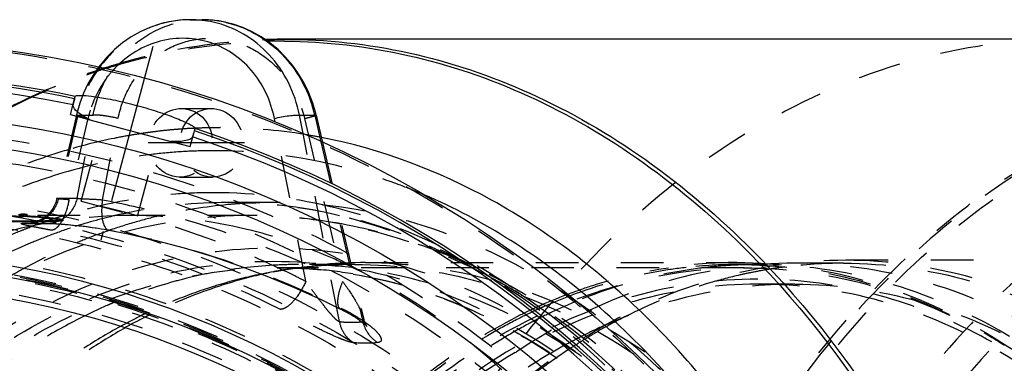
# Model space of a CAD drawing. Header units: millimetres. Extents: x 229 to 769, y 324 to 676.
# Tile 8 of 11: x 435 to 586, y 624 to 676. Entities that reach past the tile are written whole.
import ezdxf

# ---------------------------------------------------------------- set-up
doc = ezdxf.new("R2010")
doc.units = ezdxf.units.MM
doc.header["$LTSCALE"] = 65.185185
doc.linetypes.add('CENTER', pattern=[0.6, 0.375, -0.075, 0.075, -0.075])
doc.linetypes.add('HIDDEN', pattern=[0.2, 0.1, -0.1])
for name, color, linetype in [('FASEN', 7, 'CONTINUOUS'), ('KOERPER', 7, 'CONTINUOUS'), ('KONST.EL_MIT_GEO', 7, 'CONTINUOUS')]:
    doc.layers.add(name, color=color, linetype=linetype)

msp = doc.modelspace()

# ---------------------------------------------------------------- linework, layer by layer
at = {"layer": 'FASEN', "color": 8, "linetype": 'HIDDEN'}
msp.add_circle((408.72, 498.5), 140, dxfattribs=at)
for centre, radius, start, end in [((540.29, 553.59), 86.06, 58.6659, 60.5064), ((539.61, 552.45), 87.38, 58.1153, 58.6691)]:
    msp.add_arc(centre, radius, start, end, dxfattribs=at)
for points, knots in [([(545.9, 358.5), (539.4, 358.5), (526.1, 360.39), (507.22, 368.64), (489.98, 381.88), (469.43, 406.08), (451.6, 445.53), (444.47, 498.5), (451.6, 551.47), (469.43, 590.92), (489.98, 615.12), (507.22, 628.36), (526.1, 636.61), (539.4, 638.5), (545.9, 638.5)], [0, 0, 0, 0, 0.051728, 0.105332, 0.162247, 0.223214, 0.356474, 0.5, 0.643525, 0.776786, 0.837753, 0.894668, 0.948271, 1, 1, 1, 1]), ([(545.9, 638.5), (552.2, 638.5), (565.06, 636.74), (576.99, 631.7), (582.66, 628.49)], [0, 0, 0, 0, 0.491593, 1, 1, 1, 1])]:
    msp.add_open_spline(points, degree=3, knots=knots, dxfattribs=at)
at = {"layer": 'KOERPER', "color": 8, "linetype": 'HIDDEN'}
msp.add_line((470.24, 646.5), (429.16, 646.5), dxfattribs=at)
msp.add_circle((408.72, 498.5), 148, dxfattribs=at)
msp.add_arc((451.99, 571.28), 75.22, 76.3559, 89.9367, dxfattribs=at)
for points, knots in [([(452.07, 646.5), (445.2, 646.5), (431.14, 644.51), (411.18, 635.78), (392.96, 621.78), (371.23, 596.2), (352.38, 554.52), (347.42, 517.56), (347.42, 498.5)], [0, 0, 0, 0, 0.103456, 0.210669, 0.324498, 0.446432, 0.712952, 1, 1, 1, 1]), ([(485.78, 638.61), (484.48, 639.24), (479.29, 641.58), (473.86, 643.38), (469.73, 644.38)], [0, 0, 0, 0, 0.253656, 1, 1, 1, 1]), ([(551.68, 543.87), (549.25, 554.56), (542.77, 574.96), (528, 602.27), (509.1, 624.21), (493.72, 634.79), (485.78, 638.61)], [0, 0, 0, 0, 0.276212, 0.536517, 0.777617, 1, 1, 1, 1])]:
    msp.add_open_spline(points, degree=3, knots=knots, dxfattribs=at)
at = {"layer": 'KONST.EL_MIT_GEO', "color": 7, "linetype": 'Continuous'}
for p, q in [((461.03, 676.5), (462.9, 676.5)), ((595.4, 673.5), (475.48, 673.5)), ((443.34, 664.39), (443.44, 664.75)), ((480.28, 662.11), (479.82, 663.72)), ((445.67, 661.18), (458.07, 657.85)), ((474.05, 660.8), (473.94, 661.37)), ((478.33, 659.06), (477.78, 661.88)), ((477.78, 661.88), (480.12, 661.88)), ((480.12, 661.88), (481.07, 657.8)), ((480.34, 661.89), (480.28, 662.11)), ((480.34, 661.89), (481.32, 657.68)), ((461.63, 659.26), (461.69, 659.47)), ((461.69, 659.47), (461.79, 659.84))]:
    msp.add_line(p, q, dxfattribs=at)
at = {"layer": 'KONST.EL_MIT_GEO', "color": 2, "linetype": 'CENTER'}
for p, q in [((455.31, 672.37), (447.36, 642.71)), ((469.36, 657.64), (454.59, 657.64))]:
    msp.add_line(p, q, dxfattribs=at)
at = {"layer": 'KONST.EL_MIT_GEO', "color": 8, "linetype": 'HIDDEN'}
for p, q in [((442.69, 661.97), (443.34, 664.39)), ((444.13, 663.71), (443.66, 662.11)), ((459.69, 662.89), (464.26, 662.89)), ((443.61, 661.89), (440.63, 649.1)), ((443.83, 661.88), (440.86, 649.16)), ((445.39, 661.37), (442.48, 648.92)), ((442.69, 661.97), (445.67, 661.18)), ((443.66, 662.11), (443.61, 661.89)), ((443.71, 649.16), (446.16, 661.88)), ((443.83, 661.88), (446.16, 661.88)), ((444.36, 648.69), (447.57, 660.67)), ((447.61, 648.92), (450.01, 661.37)), ((478.76, 636.4), (474.05, 660.8)), ((478.56, 661.37), (484.39, 636.4)), ((460.19, 659.78), (459.89, 659.76)), ((461.04, 657.06), (461.64, 659.27)), ((461.61, 659.86), (461.37, 659.85)), ((461.79, 659.87), (461.61, 659.86)), ((452.96, 646.39), (456.17, 658.36)), ((458.07, 657.85), (461.04, 657.06)), ((483.9, 630.26), (478.33, 659.06)), ((478.83, 658.88), (478.68, 658.9)), ((481.07, 657.8), (487.5, 630.26)), ((481.32, 657.68), (487.59, 630.81)), ((464.58, 656.43), (464.28, 656.43)), ((459.48, 652.39), (464.47, 652.39)), ((444.36, 648.69), (452.96, 646.39)), ((496.88, 649.68), (496.63, 649.79)), ((473.78, 648.5), (466.79, 648.5)), ((434.83, 646.48), (434.94, 646.47)), ((434.93, 646.74), (435.19, 646.73)), ((435.45, 646.37), (435.45, 646.67)), ((435.71, 646.7), (435.83, 646.69)), ((435.83, 646.69), (435.96, 646.69)), ((435.91, 646.36), (435.91, 646.66)), ((435.96, 646.69), (436.09, 646.68)), ((436.04, 646.37), (436.04, 646.67)), ((436.09, 646.38), (436.09, 646.68)), ((437.84, 645.7), (437.55, 645.69)), ((437.98, 645.6), (437.6, 645.59)), ((438.05, 645.8), (437.78, 645.67)), ((438.53, 645.71), (437.84, 645.7)), ((438.53, 645.61), (437.98, 645.6)), ((438.46, 646.16), (438.46, 646.26)), ((439.32, 645.73), (439.12, 645.66)), ((441.16, 645.68), (441.16, 645.78)), ((441.55, 645.74), (441.55, 645.84)), ((451.98, 647.03), (451.7, 646.97)), ((435.78, 645.33), (437.07, 645.32)), ((436.32, 645.29), (435.78, 645.33)), ((436.47, 645.31), (436.36, 645.3)), ((437.07, 645.32), (438.32, 645.33)), ((437.52, 645.28), (438.43, 645.28)), ((438.32, 645.33), (438.63, 645.33)), ((438.43, 645.28), (439.29, 645.29)), ((438.74, 645.53), (438.62, 645.48)), ((439.25, 645.29), (438.63, 645.33)), ((448.59, 644.26), (448.75, 644.25)), ((561.46, 639.7), (639.24, 639.7)), ((473.8, 637.9), (475.47, 638.2)), ((545.9, 638.5), (474.48, 638.5)), ((474.82, 638.08), (474.58, 638.03)), ((486.22, 639), (477.66, 639)), ((487.92, 639.3), (544.77, 639.3)), ((548.02, 639), (544.98, 639)), ((561.1, 639.2), (553.68, 639.2)), ((545.39, 637.43), (545.27, 637.41)), ((545.54, 637.47), (545.39, 637.43)), ((553.68, 636), (548.02, 636)), ((484.11, 632.32), (484.46, 632.15)), ((487.65, 630.57), (487.59, 630.79))]:
    msp.add_line(p, q, dxfattribs=at)
at = {"layer": 'KONST.EL_MIT_GEO', "color": 7, "linetype": 'Continuous'}
for points in [[(461.03, 676.5), (459.42, 676.42), (457.87, 676.19), (456.34, 675.82), (454.84, 675.3), (453.39, 674.65), (452, 673.86), (450.68, 672.95), (449.44, 671.91), (448.28, 670.77), (447.23, 669.52), (447.02, 669.23)], [(474.5, 671.92), (473.26, 672.95), (471.94, 673.86), (470.55, 674.65), (469.1, 675.3), (467.61, 675.82), (466.08, 676.19), (464.53, 676.42), (462.87, 676.5)], [(479.82, 663.72), (479.22, 665.28), (478.5, 666.77), (477.66, 668.19), (476.71, 669.53), (475.66, 670.78), (474.5, 671.92)]]:
    msp.add_lwpolyline(points, dxfattribs=at)
at = {"layer": 'KONST.EL_MIT_GEO', "color": 8, "linetype": 'HIDDEN'}
for points in [[(447.02, 669.23), (446.28, 668.18), (445.44, 666.76), (444.72, 665.27), (444.13, 663.71)], [(440.63, 649.09), (440.57, 648.86), (440.46, 648.52), (440.32, 648.19), (440.17, 647.88), (439.99, 647.57), (439.79, 647.28), (439.58, 647.01), (439.35, 646.76), (439.11, 646.52)], [(437.78, 645.67), (437.52, 645.56), (437.27, 645.48), (437.03, 645.41), (436.82, 645.36), (436.63, 645.33), (436.47, 645.31)], [(439.11, 646.52), (438.85, 646.31), (438.59, 646.12), (438.32, 645.95), (438.05, 645.8)], [(436.36, 645.3), (436.28, 645.29), (436.24, 645.29), (436.25, 645.29), (436.29, 645.29)], [(436.29, 645.29), (436.62, 645.29), (437.52, 645.28)], [(439.29, 645.29), (439.38, 645.29), (439.5, 645.29), (439.64, 645.28), (439.81, 645.28), (440, 645.27), (440.21, 645.26), (440.45, 645.25), (440.7, 645.23), (440.97, 645.22), (441.26, 645.19), (441.58, 645.17), (441.91, 645.14), (442.25, 645.11), (442.62, 645.08), (443, 645.04), (443.39, 645), (443.8, 644.96), (444.22, 644.91), (444.66, 644.86), (445.1, 644.81), (445.55, 644.75), (446.01, 644.69), (446.47, 644.62), (446.93, 644.55), (447.4, 644.47), (447.86, 644.4), (448.31, 644.32), (448.59, 644.26)], [(448.59, 644.26), (451.52, 643.68), (455.82, 642.68), (460.1, 641.54), (464.36, 640.26), (468.6, 638.82), (472.81, 637.23), (476.99, 635.5), (481.13, 633.62), (484.05, 632.19)], [(484.05, 632.19), (484.13, 632.16), (484.56, 631.93), (484.97, 631.71), (485.37, 631.49), (485.74, 631.28), (486.08, 631.07), (486.41, 630.87), (486.71, 630.67), (486.98, 630.48), (487.23, 630.3), (487.45, 630.14), (487.65, 629.98), (487.81, 629.85), (487.95, 629.73), (487.99, 629.69)], [(487.99, 629.69), (488.05, 629.63), (488.12, 629.56), (488.15, 629.53), (488.15, 629.53), (488.11, 629.58), (488.04, 629.68), (487.95, 629.83), (487.85, 630.03), (487.75, 630.28), (487.65, 630.57)]]:
    msp.add_lwpolyline(points, dxfattribs=at)
at = {"layer": 'KONST.EL_MIT_GEO', "color": 7, "linetype": 'Continuous'}
for radius in [175, 163.86, 160, 142.5, 140.7, 137.5]:
    msp.add_circle((408.72, 498.5), radius, dxfattribs=at)
at = {"layer": 'KONST.EL_MIT_GEO', "color": 8, "linetype": 'HIDDEN'}
for radius in [174.71, 161.46, 157.93, 151.5, 150, 148, 143, 141.2, 141, 140.8, 140.5, 140, 138.27]:
    msp.add_circle((408.72, 498.5), radius, dxfattribs=at)
at = {"layer": 'KONST.EL_MIT_GEO', "color": 7, "linetype": 'Continuous'}
for centre, radius, start, end in [((461.05, 660.39), 16.11, 77.3786, 89.9845), ((462.89, 660.33), 16.17, 80.9958, 89.9983), ((462.86, 660.13), 16.37, 77.5947, 80.9931), ((462.84, 660.03), 16.48, 77.0347, 77.5975), ((475.49, 585.67), 87.83, 90.3338, 91.87), ((474.98, 586.03), 87.18, 90.0003, 91.3146), ((475.48, 585.83), 87.67, 90, 90.3334), ((474.98, 586.1), 87.1, 89.6776, 90), ((408.72, 498.5), 169.84, 78.2065, 101.7935), ((408.72, 498.5), 169.46, 78.2136, 101.7864), ((408.72, 498.5), 168.5, 78.2222, 101.7778), ((460.31, 657.32), 20.33, 12.9708, 17.2978), ((408.72, 498.5), 169.84, 108.2065, 71.7935), ((408.72, 498.5), 169.46, 108.2136, 71.7864), ((408.72, 498.5), 168.5, 108.2222, 71.7778)]:
    msp.add_arc(centre, radius, start, end, dxfattribs=at)
at = {"layer": 'KONST.EL_MIT_GEO', "color": 8, "linetype": 'HIDDEN'}
for centre, radius, start, end in [((476.38, 579.34), 94.04, 107.4826, 108.5376), ((476.94, 578.81), 94.87, 107.8548, 108.6622), ((462.11, 657.46), 17.17, 162.5118, 166.8472), ((456.89, 707.46), 47.5, 255.1795, 255.7979), ((459.37, 717.21), 57.57, 255.7805, 255.9399), ((465.74, 577.92), 82.05, 97.6883, 98.4876), ((465.72, 578.14), 81.83, 96.7743, 97.6883), ((465.68, 578.4), 81.57, 95.4804, 96.7745), ((465.66, 578.65), 81.32, 94.484, 95.4802), ((465.65, 578.8), 81.17, 94.0706, 94.4838), ((465.64, 578.96), 81.01, 93.0203, 93.8575), ((465.63, 579.21), 80.75, 91.1526, 92.7242), ((465.62, 579.36), 80.6, 90.8965, 91.1522), ((465.62, 579.44), 80.52, 90.0001, 90.8966), ((465.58, 578.53), 81.44, 80.7451, 89.974), ((466.21, 575.61), 84.41, 101.5055, 106.4135), ((465.86, 577.23), 82.75, 99.6472, 101.4917), ((465.78, 577.66), 82.31, 98.4878, 99.6464), ((465.4, 577.35), 82.63, 79.0191, 80.6494), ((464.59, 577.44), 78.99, 90.2253, 93.5367), ((464.51, 576.29), 80.14, 77.3339, 89.9457), ((466.22, 570.38), 86.26, 106.6366, 114.0613), ((442.29, 802.57), 153.42, 269.4692, 270.5308), ((464.48, 572.84), 77.16, 75.5864, 89.9241), ((466.85, 572.58), 75.92, 90.0413, 101.2916), ((473.96, 571.79), 76.72, 95.3313, 103.028), ((466.7, 574.16), 74.34, 76.5904, 89.9267), ((473.81, 573.01), 75.49, 94.0415, 95.3065), ((473.79, 573.25), 75.25, 92.8345, 94.0414), ((473.78, 573.57), 74.93, 90.0016, 92.8353), ((429.15, 517.34), 129.16, 85.8655, 89.9977), ((435.23, 818.73), 173.05, 269.31, 270.2183), ((435.23, 818.51), 172.93, 269.3091, 270.2185), ((436.87, 708.41), 61.77, 268.0381, 268.4218), ((436.87, 707.99), 61.64, 268.0342, 268.4186), ((428.55, 517.54), 129.06, 86.6485, 87.1654), ((429.14, 517.24), 129.36, 86.9194, 87.4304), ((436.12, 681.46), 34.81, 268.4249, 268.8881), ((436.12, 681.09), 34.74, 268.4218, 268.8859), ((428.55, 517.59), 129.31, 86.8272, 87.0565), ((435.23, 818.97), 173.29, 270.2187, 270.766), ((435.23, 818.82), 173.24, 270.219, 270.7821), ((429.13, 517.13), 129.47, 85.8694, 86.9193), ((434.36, 589.53), 56.88, 85.566, 85.8714), ((434.83, 840.51), 194.83, 271.0875, 271.8627), ((434.83, 840.28), 194.7, 271.0882, 271.864), ((466.06, 567.81), 82.37, 109.0935, 109.3683), ((465.9, 568.27), 81.89, 108.1089, 108.9392), ((465.75, 568.74), 81.39, 107.4224, 108.1087), ((465.65, 569.05), 81.07, 107.0874, 107.4221), ((467.58, 569.23), 79.35, 103.018, 108.2444), ((467.14, 571.03), 77.49, 101.4921, 103.0011), ((474.38, 569.92), 78.64, 103.0232, 105.9603), ((470.2, 569.22), 77.28, 79.5261, 89.9665), ((470.2, 571.77), 74.73, 79.1677, 89.9709), ((466.64, 566.26), 84.03, 110.9862, 112.0615), ((466.3, 567.15), 83.08, 109.4613, 110.987), ((468.33, 566.9), 81.8, 108.2342, 110.8754), ((475.36, 566.78), 81.92, 109.0586, 110.4019), ((440.03, 598.04), 47.02, 79.3186, 79.5131), ((474.88, 568.18), 80.45, 105.9622, 109.0634), ((475.84, 565.51), 83.29, 110.4049, 112.7478), ((477.74, 567.74), 71.26, 93.192, 100.6805), ((477.67, 568.61), 70.39, 92.6026, 93.1738), ((486.38, 567.27), 71.74, 98.452, 100.098), ((488.17, 566.93), 72.38, 100.8189, 101.4408), ((477.66, 568.83), 70.17, 90.0013, 92.6035), ((474.48, 568.58), 69.92, 87.4161, 89.9987), ((488.13, 567.14), 72.17, 100.0973, 100.6278), ((487.96, 568.17), 71.13, 90.034, 100.1105), ((486.32, 567.65), 71.35, 96.9302, 98.4518), ((474.47, 568.28), 70.22, 85.9585, 87.4165), ((477.64, 568.45), 70.55, 83.3586, 89.9885), ((486.3, 567.88), 71.12, 96.4896, 96.9296), ((486.26, 568.22), 70.78, 93.4157, 96.4914), ((474.41, 567.59), 70.92, 80.5689, 85.9501), ((486.23, 568.75), 70.25, 90.443, 93.4146), ((486.22, 569.01), 69.99, 90, 90.4412), ((544.8, 568.38), 70.92, 90.0212, 98.52), ((545, 568.47), 70.53, 90.0112, 96.4955), ((548.06, 568.17), 70.83, 94.0593, 96.5276), ((548.04, 568.54), 70.46, 92.4822, 94.0582), ((544.98, 568.99), 70.01, 89.2333, 89.9999), ((548.03, 568.73), 70.27, 91.7472, 92.4818), ((548.03, 568.81), 70.19, 91.2638, 91.7471), ((561.36, 566.82), 72.39, 100.4674, 102.193), ((548.02, 568.93), 70.07, 90.0003, 91.264), ((561.28, 567.28), 71.93, 98.797, 100.4672), ((561.22, 567.67), 71.54, 97.2907, 98.7967), ((561.12, 568.48), 70.72, 90.0148, 97.2975), ((477.97, 566.47), 72.56, 100.6743, 103.592), ((486.59, 566.19), 72.84, 100.1101, 105.1726), ((488.41, 565.82), 73.53, 101.4549, 106.3345), ((415.23, 512.41), 139.32, 62.87, 63.7508), ((561.43, 566.52), 72.7, 102.1921, 102.6219), ((487.98, 561.62), 77.62, 107.6294, 115.6306), ((489.93, 561.13), 78.46, 108.663, 116.4109), ((487.06, 564.42), 74.67, 105.1662, 107.6093), ((488.95, 563.94), 75.48, 106.3262, 108.6435), ((546.94, 560.81), 78.81, 110.8293, 114.0112), ((547.14, 560.69), 78.63, 110.7946, 113.9288), ((480.67, 558.74), 80.76, 113.6007, 116.2686), ((480.07, 560.09), 79.28, 113.0273, 113.5938), ((479.95, 560.38), 78.97, 112.7628, 113.0271), ((470.17, 603.48), 32.04, 60.7928, 63.5018), ((548.21, 558.01), 81.88, 114.7234, 117.1198), ((548.34, 558.03), 81.55, 114.6867, 116.9783), ((547.57, 559.37), 80.38, 114.0041, 114.718), ((547.73, 559.33), 80.11, 113.9219, 114.6817), ((550.65, 559.61), 79.8, 112.4161, 115.3293), ((490.34, 556.51), 83.24, 116.2857, 118.7004), ((492.4, 555.97), 84.18, 117.0554, 119.3686), ((489.67, 557.86), 81.74, 115.784, 116.2797), ((489.51, 558.18), 81.38, 115.5561, 115.7838), ((491.72, 557.28), 82.7, 116.569, 117.0499), ((491.56, 557.6), 82.34, 116.3378, 116.5688), ((551.99, 556.8), 82.92, 116.1044, 118.182), ((551.36, 558.08), 81.49, 115.3225, 116.1005), ((565.45, 556.18), 83.83, 116.8582, 119.0241), ((485.75, 647.09), 16.93, 263.7224, 268.7346), ((485.72, 645.96), 15.81, 268.7565, 273.9322), ((485.73, 645.62), 15.47, 273.952, 276.5418), ((477.21, 615.03), 18.5, 54.7408, 55.1205), ((556.71, 557.29), 79.22, 113.9544, 116.4576), ((566.6, 554.1), 86.21, 119.0246, 121.2221), ((558.03, 554.67), 82.15, 117.474, 118.8596), ((557.46, 555.76), 80.92, 116.4527, 117.4731), ((567.52, 552.58), 87.99, 121.218, 122.1562), ((538.98, 553.16), 87.09, 58.0718, 59.8951), ((486.29, 629.36), 2.33, 261.4029, 264.1492), ((568.17, 551.54), 89.21, 122.1567, 123.2933), ((538.26, 551.99), 88.46, 57.5266, 58.0751)]:
    msp.add_arc(centre, radius, start, end, dxfattribs=at)
for centre, major_axis in [((459.59, 657.64), (0.7, 5.21)), ((464.36, 657.64), (-0.7, 5.21))]:
    msp.add_ellipse(centre, major_axis=major_axis, ratio=0.921388, dxfattribs=at)
for points, knots in [([(461.03, 676.5), (459.08, 676.5), (455.1, 675.76), (449.87, 672.62), (445.86, 667.84), (444.3, 663.92), (443.83, 661.88)], [0, 0, 0, 0, 0.241498, 0.488236, 0.74155, 1, 1, 1, 1]), ([(446.16, 661.88), (446.56, 663.91), (447.98, 667.82), (451.84, 672.62), (456.99, 675.77), (460.93, 676.5), (462.87, 676.5)], [0, 0, 0, 0, 0.258689, 0.510908, 0.756999, 1, 1, 1, 1]), ([(475.48, 323.5), (467.36, 323.5), (450.73, 325.86), (427.13, 336.18), (405.58, 352.73), (379.9, 382.97), (362.36, 421.8), (353.3, 464.45), (350.95, 498.5), (353.3, 532.55), (362.36, 575.2), (379.9, 614.03), (405.58, 644.27), (427.13, 660.82), (450.73, 671.14), (467.36, 673.5), (475.48, 673.5)], [0, 0, 0, 0, 0.051692, 0.105258, 0.162132, 0.223055, 0.356218, 0.427422, 0.5, 0.572578, 0.643782, 0.776945, 0.837868, 0.894742, 0.948308, 1, 1, 1, 1]), ([(447.86, 669.11), (449.88, 669.76), (457.95, 672.06), (466.35, 673.25), (472.62, 673.45)], [0, 0, 0, 0, 0.252774, 1, 1, 1, 1]), ([(448.13, 669.03), (450.16, 669.67), (458.27, 671.92), (466.7, 673.04), (472.98, 673.18)], [0, 0, 0, 0, 0.252772, 1, 1, 1, 1]), ([(450.01, 661.37), (450.34, 663.07), (451.53, 666.36), (454.76, 670.4), (459.1, 673.05), (464.05, 673.96), (469.03, 673.04), (473.46, 670.4), (476.84, 666.38), (478.16, 663.08), (478.56, 661.37)], [0, 0, 0, 0, 0.128398, 0.253533, 0.375659, 0.496367, 0.617939, 0.74224, 0.869865, 1, 1, 1, 1]), ([(595.4, 673.5), (587.27, 673.5), (570.65, 671.14), (547.05, 660.82), (525.5, 644.27), (499.81, 614.03), (482.27, 575.2), (473.22, 532.55), (470.87, 498.5), (473.22, 464.45), (482.27, 421.8), (499.81, 382.97), (525.5, 352.73), (547.05, 336.18), (570.65, 325.86), (587.27, 323.5), (595.4, 323.5)], [0, 0, 0, 0, 0.051692, 0.105258, 0.162132, 0.223055, 0.356218, 0.427422, 0.5, 0.572578, 0.643782, 0.776945, 0.837868, 0.894742, 0.948308, 1, 1, 1, 1]), ([(411.59, 648.45), (416.86, 652.9), (427.9, 660.76), (440.24, 666.4), (446.48, 668.49)], [0, 0, 0, 0, 0.511606, 1, 1, 1, 1]), ([(411.68, 648.59), (416.94, 653.04), (427.99, 660.92), (440.34, 666.58), (446.59, 668.69)], [0, 0, 0, 0, 0.511321, 1, 1, 1, 1]), ([(449.2, 668.74), (448.81, 668.31), (447.33, 666.47), (446.26, 664.31), (445.73, 662.62)], [0, 0, 0, 0, 0.248126, 1, 1, 1, 1]), ([(649.87, 662.36), (642.26, 662.36), (626.69, 660.16), (604.6, 650.49), (584.42, 635), (560.36, 606.67), (539.5, 560.5), (531.15, 498.5), (539.5, 436.5), (560.36, 390.33), (584.42, 362), (604.6, 346.51), (626.69, 336.84), (642.26, 334.64), (649.87, 334.64)], [0, 0, 0, 0, 0.05173, 0.105334, 0.162249, 0.223216, 0.356476, 0.5, 0.643524, 0.776784, 0.837751, 0.894666, 0.94827, 1, 1, 1, 1]), ([(443.61, 661.89), (443.62, 661.91), (443.72, 661.89), (443.78, 661.89), (443.83, 661.88)], [0, 0, 0, 0, 0.267786, 1, 1, 1, 1]), ([(443.64, 661.87), (443.63, 661.87), (443.62, 661.88), (443.61, 661.89), (443.61, 661.89)], [0, 0, 0, 0, 0.680247, 1, 1, 1, 1]), ([(444.74, 661.53), (444.49, 661.6), (444.12, 661.71), (443.75, 661.81), (443.64, 661.87)], [0, 0, 0, 0, 0.668776, 1, 1, 1, 1]), ([(450.01, 661.37), (449.27, 661.55), (448.21, 661.76), (446.92, 661.89), (446.38, 661.91), (446.16, 661.88)], [0, 0, 0, 0, 0.585625, 0.832932, 1, 1, 1, 1]), ([(478.56, 661.37), (478.81, 661.43), (479.24, 661.54), (479.74, 661.68), (480.05, 661.77), (480.21, 661.82), (480.28, 661.86), (480.34, 661.88), (480.34, 661.89)], [0, 0, 0, 0, 0.405919, 0.724484, 0.841688, 0.927441, 0.980225, 1, 1, 1, 1]), ([(637.12, 328.66), (630.04, 328.66), (615.6, 330.49), (594.87, 338.57), (575.58, 351.62), (551.9, 375.7), (529.39, 415.91), (516.07, 471.91), (516.76, 530.9), (529.3, 578.04), (546.25, 610.89), (561.57, 631.65), (579.28, 648.36), (592.72, 656.64), (599.6, 659.84)], [0, 0, 0, 0, 0.050721, 0.102945, 0.157883, 0.21627, 0.343448, 0.481887, 0.624224, 0.761825, 0.826681, 0.888014, 0.945677, 1, 1, 1, 1]), ([(599.66, 659.47), (592.8, 656.28), (579.39, 648.02), (561.73, 631.35), (546.45, 610.63), (529.53, 577.86), (517.03, 530.81), (516.34, 471.96), (529.63, 416.08), (552.09, 375.97), (575.72, 351.95), (594.96, 338.92), (615.65, 330.86), (637.12, 328.14), (658.58, 330.86), (679.27, 338.92), (698.52, 351.95), (722.15, 375.97), (744.6, 416.08), (757.9, 471.96), (757.21, 530.81), (744.71, 577.86), (727.79, 610.63), (712.51, 631.35), (694.84, 648.02), (681.44, 656.28), (674.57, 659.47)], [0, 0, 0, 0, 0.027162, 0.055995, 0.086662, 0.119091, 0.187892, 0.25906, 0.328279, 0.391867, 0.421059, 0.448528, 0.47464, 0.5, 0.52536, 0.551472, 0.578941, 0.608133, 0.671721, 0.74094, 0.812108, 0.880909, 0.913338, 0.944005, 0.972838, 1, 1, 1, 1]), ([(637.64, 330), (630.62, 330), (616.29, 331.82), (595.73, 339.83), (576.59, 352.78), (553.1, 376.66), (530.77, 416.55), (517.55, 472.1), (518.23, 530.62), (530.66, 577.39), (547.48, 609.98), (562.67, 630.58), (580.23, 647.15), (593.56, 655.37), (600.39, 658.55)], [0, 0, 0, 0, 0.050722, 0.102946, 0.157882, 0.216266, 0.343439, 0.481873, 0.624208, 0.761811, 0.82667, 0.888006, 0.945675, 1, 1, 1, 1]), ([(651.97, 658.5), (644.54, 658.5), (629.34, 656.34), (607.76, 646.91), (588.06, 631.78), (564.57, 604.12), (544.2, 559.03), (536.05, 498.5), (544.2, 437.97), (564.57, 392.88), (588.06, 365.22), (607.76, 350.09), (629.34, 340.66), (644.54, 338.5), (651.97, 338.5)], [0, 0, 0, 0, 0.051729, 0.105334, 0.162249, 0.223216, 0.356476, 0.5, 0.643524, 0.776784, 0.837751, 0.894666, 0.948271, 1, 1, 1, 1]), ([(442.36, 656.58), (440.66, 656.08), (433.82, 653.83), (427.27, 650.75), (422.57, 648.04)], [0, 0, 0, 0, 0.246035, 1, 1, 1, 1]), ([(459.72, 656.28), (458.19, 656.18), (452.04, 655.63), (445.97, 654.35), (441.53, 653.03)], [0, 0, 0, 0, 0.248504, 1, 1, 1, 1]), ([(496.63, 649.79), (495.45, 650.29), (490.71, 652.18), (485.8, 653.64), (482.08, 654.48)], [0, 0, 0, 0, 0.252813, 1, 1, 1, 1]), ([(440.86, 649.16), (440.64, 648.11), (439.53, 646.1), (437.35, 645.28), (436.32, 645.29)], [0, 0, 0, 0, 0.512104, 1, 1, 1, 1]), ([(443.71, 649.16), (443.49, 648.12), (442.4, 646.14), (440.27, 645.3), (439.25, 645.29)], [0, 0, 0, 0, 0.512047, 1, 1, 1, 1]), ([(442.48, 648.92), (442.23, 648.94), (441.78, 648.98), (441.25, 649.01), (440.93, 649.04), (440.76, 649.05), (440.69, 649.07), (440.62, 649.08), (440.63, 649.09)], [0, 0, 0, 0, 0.405732, 0.724783, 0.842712, 0.928829, 0.98111, 1, 1, 1, 1]), ([(440.63, 649.09), (440.63, 649.12), (440.74, 649.13), (440.81, 649.15), (440.86, 649.16)], [0, 0, 0, 0, 0.28456, 1, 1, 1, 1]), ([(442.48, 648.92), (442.34, 648.14), (441.96, 646.76), (441.31, 645.45), (440.9, 644.96)], [0, 0, 0, 0, 0.551087, 1, 1, 1, 1]), ([(464.58, 650), (462.67, 650), (454.99, 649.71), (447.35, 648.24), (441.83, 646.54)], [0, 0, 0, 0, 0.248495, 1, 1, 1, 1]), ([(476.85, 637.36), (474.12, 638.71), (463.09, 643.71), (451.39, 647.22), (442.48, 648.92)], [0, 0, 0, 0, 0.251065, 1, 1, 1, 1]), ([(443.71, 649.16), (443.92, 649.12), (444.46, 649.08), (445.76, 649.03), (446.85, 648.99), (447.61, 648.92)], [0, 0, 0, 0, 0.164195, 0.413312, 1, 1, 1, 1]), ([(447.61, 648.92), (447.52, 648.35), (447.45, 647.25), (447.54, 645.71), (448.02, 644.37), (448.59, 644.27)], [0, 0, 0, 0, 0.349006, 0.646586, 1, 1, 1, 1]), ([(447.61, 648.92), (450.78, 648.32), (463.44, 645.45), (475.68, 640.77), (484.39, 636.4)], [0, 0, 0, 0, 0.248751, 1, 1, 1, 1]), ([(466.79, 348.5), (473.76, 348.5), (488.01, 350.52), (508.24, 359.36), (526.71, 373.55), (548.73, 399.48), (567.83, 441.75), (575.47, 498.5), (567.83, 555.25), (548.73, 597.52), (526.71, 623.45), (508.24, 637.64), (488.01, 646.48), (473.76, 648.5), (466.79, 648.5)], [0, 0, 0, 0, 0.051729, 0.105334, 0.162249, 0.223216, 0.356476, 0.5, 0.643524, 0.776784, 0.837751, 0.894666, 0.948271, 1, 1, 1, 1]), ([(473.78, 348.5), (480.74, 348.5), (494.99, 350.52), (515.22, 359.37), (533.69, 373.55), (555.71, 399.48), (574.81, 441.75), (582.45, 498.5), (574.81, 555.25), (555.71, 597.52), (533.69, 623.45), (515.22, 637.63), (494.99, 646.48), (480.74, 648.5), (473.78, 648.5)], [0, 0, 0, 0, 0.05173, 0.105334, 0.162249, 0.223216, 0.356476, 0.5, 0.643524, 0.776784, 0.837751, 0.894666, 0.94827, 1, 1, 1, 1]), ([(571.36, 510.77), (570.43, 526.97), (565.06, 558.28), (549.28, 593.97), (531.86, 617.27), (517.26, 631.2), (501.18, 641.62), (489.53, 646.07), (483.69, 647.57)], [0, 0, 0, 0, 0.281929, 0.546268, 0.669232, 0.785352, 0.895158, 1, 1, 1, 1]), ([(470.24, 646.5), (463.37, 646.5), (449.31, 644.51), (429.35, 635.78), (411.13, 621.78), (389.4, 596.2), (370.55, 554.52), (365.59, 517.56), (365.59, 498.5)], [0, 0, 0, 0, 0.103456, 0.210669, 0.324498, 0.446432, 0.712952, 1, 1, 1, 1]), ([(435.91, 646.66), (435.88, 646.66), (435.72, 646.66), (435.57, 646.66), (435.45, 646.67)], [0, 0, 0, 0, 0.196169, 1, 1, 1, 1]), ([(435.91, 646.36), (435.88, 646.36), (435.72, 646.36), (435.57, 646.36), (435.45, 646.37)], [0, 0, 0, 0, 0.196169, 1, 1, 1, 1]), ([(436.09, 646.68), (436.09, 646.68), (436.07, 646.67), (436.05, 646.67), (436.04, 646.67)], [0, 0, 0, 0, 0.316404, 1, 1, 1, 1]), ([(436.09, 646.38), (436.09, 646.37), (436.07, 646.37), (436.05, 646.37), (436.04, 646.37)], [0, 0, 0, 0, 0.316443, 1, 1, 1, 1]), ([(438.46, 646.16), (438.88, 646.13), (439.63, 646.07), (440.5, 645.97), (441.03, 645.89), (441.31, 645.84), (441.45, 645.8), (441.55, 645.76), (441.55, 645.74)], [0, 0, 0, 0, 0.403681, 0.720697, 0.837896, 0.924285, 0.978164, 1, 1, 1, 1]), ([(438.76, 646.24), (438.89, 646.23), (439.37, 646.19), (439.85, 646.15), (440.19, 646.11)], [0, 0, 0, 0, 0.273468, 1, 1, 1, 1]), ([(440.19, 646.11), (440.39, 646.08), (440.71, 646.04), (441.16, 645.98), (441.38, 645.91), (441.55, 645.88), (441.55, 645.84)], [0, 0, 0, 0, 0.418376, 0.730042, 0.925043, 1, 1, 1, 1]), ([(441.55, 645.84), (441.55, 645.81), (441.35, 645.79), (441.26, 645.78), (441.16, 645.78)], [0, 0, 0, 0, 0.269308, 1, 1, 1, 1]), ([(441.55, 645.74), (441.55, 645.71), (441.35, 645.69), (441.26, 645.68), (441.16, 645.68)], [0, 0, 0, 0, 0.269328, 1, 1, 1, 1]), ([(466.79, 348.5), (473.24, 348.5), (486.44, 350.28), (505.34, 358.11), (522.85, 370.77), (544.21, 394.18), (563.76, 432.98), (573.69, 486.16), (569.87, 540.9), (555.1, 583.27), (536.84, 611.21), (521.06, 627.8), (503.38, 639.97), (490.41, 644.93), (483.94, 646.47)], [0, 0, 0, 0, 0.050255, 0.10238, 0.157808, 0.21729, 0.347884, 0.489924, 0.634234, 0.770885, 0.834094, 0.893127, 0.948152, 1, 1, 1, 1]), ([(435.08, 644.14), (434.09, 643.74), (430.13, 642.05), (426.31, 640.06), (423.51, 638.42)], [0, 0, 0, 0, 0.24713, 1, 1, 1, 1]), ([(438.6, 644.47), (438.24, 644.54), (437.59, 644.67), (436.71, 644.84), (436.09, 644.97), (435.69, 645.07), (435.48, 645.12), (435.31, 645.17), (435.22, 645.21), (435.14, 645.24), (435.17, 645.3), (435.25, 645.31), (435.45, 645.34), (435.64, 645.33), (435.78, 645.33)], [0, 0, 0, 0, 0.25798, 0.475226, 0.645798, 0.712181, 0.765378, 0.805223, 0.831686, 0.845313, 0.85268, 0.870089, 0.900474, 1, 1, 1, 1]), ([(438.63, 645.33), (438.68, 645.33), (438.89, 645.33), (439.1, 645.33), (439.27, 645.32)], [0, 0, 0, 0, 0.219441, 1, 1, 1, 1]), ([(439.27, 645.32), (439.33, 645.32), (439.62, 645.31), (439.91, 645.29), (440.14, 645.28)], [0, 0, 0, 0, 0.228136, 1, 1, 1, 1]), ([(440.9, 644.96), (440.81, 644.85), (440.5, 644.51), (440.06, 644.24), (439.74, 644.25)], [0, 0, 0, 0, 0.311931, 1, 1, 1, 1]), ([(474.77, 632.15), (472, 633.57), (460.8, 638.84), (448.85, 642.52), (439.74, 644.25)], [0, 0, 0, 0, 0.250968, 1, 1, 1, 1]), ([(440.14, 645.28), (440.73, 645.25), (443.56, 645.04), (446.39, 644.69), (448.59, 644.28)], [0, 0, 0, 0, 0.210034, 1, 1, 1, 1]), ([(448.75, 644.25), (451.8, 643.68), (463.96, 640.94), (475.72, 636.48), (484.11, 632.32)], [0, 0, 0, 0, 0.24863, 1, 1, 1, 1]), ([(502.04, 639.73), (500.6, 640.36), (494.84, 642.69), (488.81, 644.37), (484.25, 645.21)], [0, 0, 0, 0, 0.253038, 1, 1, 1, 1]), ([(506.51, 637.33), (504.73, 638.26), (497.62, 641.67), (490.02, 644.07), (484.25, 645.17)], [0, 0, 0, 0, 0.255165, 1, 1, 1, 1]), ([(439.18, 643.33), (438.2, 642.95), (434.26, 641.36), (430.43, 639.48), (427.64, 637.91)], [0, 0, 0, 0, 0.247219, 1, 1, 1, 1]), ([(574.89, 498.5), (574.89, 516.92), (571.19, 544.39), (558.69, 577.82), (546.19, 599.61), (530.89, 617.62), (513.29, 631.14), (493.99, 639.57), (473.78, 642.45), (453.56, 639.57), (434.27, 631.14), (416.66, 617.62), (401.36, 599.61), (388.87, 577.82), (376.37, 544.39), (372.66, 516.92), (372.66, 498.5)], [0, 0, 0, 0, 0.143395, 0.211975, 0.276985, 0.337897, 0.394761, 0.448319, 0.5, 0.551681, 0.605239, 0.662103, 0.723015, 0.788025, 0.856605, 1, 1, 1, 1]), ([(433.13, 637.05), (433.98, 637.55), (437.4, 639.48), (440.93, 641.18), (443.63, 642.32)], [0, 0, 0, 0, 0.252919, 1, 1, 1, 1]), ([(561.46, 357.3), (554.9, 357.3), (541.49, 359.2), (522.45, 367.53), (505.06, 380.88), (484.33, 405.29), (466.35, 445.08), (459.16, 498.5), (466.35, 551.92), (484.33, 591.71), (505.06, 616.12), (522.45, 629.47), (541.49, 637.8), (554.9, 639.7), (561.46, 639.7)], [0, 0, 0, 0, 0.05173, 0.105334, 0.162249, 0.223216, 0.356476, 0.5, 0.643524, 0.776784, 0.837751, 0.894666, 0.94827, 1, 1, 1, 1]), ([(576.36, 498.5), (576.36, 513.92), (573.02, 544.16), (560.41, 579.48), (545.62, 603.67), (532.79, 618.92), (518.31, 631.22), (507.54, 637.33), (502.04, 639.73)], [0, 0, 0, 0, 0.275479, 0.538333, 0.662335, 0.780433, 0.89274, 1, 1, 1, 1]), ([(651.97, 356), (645.35, 356), (631.81, 357.92), (612.6, 366.32), (595.05, 379.8), (574.13, 404.43), (555.98, 444.59), (548.73, 498.5), (555.98, 552.41), (574.13, 592.57), (595.05, 617.2), (612.6, 630.68), (631.81, 639.08), (645.35, 641), (651.97, 641)], [0, 0, 0, 0, 0.05173, 0.105334, 0.162249, 0.223216, 0.356476, 0.5, 0.643524, 0.776784, 0.837751, 0.894666, 0.94827, 1, 1, 1, 1]), ([(561.46, 639.7), (568.01, 639.7), (581.43, 637.8), (600.47, 629.47), (617.86, 616.12), (638.59, 591.71), (656.57, 551.92), (663.76, 498.5), (656.57, 445.08), (638.59, 405.29), (617.86, 380.88), (600.47, 367.53), (581.43, 359.2), (568.01, 357.3), (561.46, 357.3)], [0, 0, 0, 0, 0.05173, 0.105334, 0.162249, 0.223216, 0.356476, 0.5, 0.643524, 0.776784, 0.837751, 0.894666, 0.94827, 1, 1, 1, 1]), ([(473.78, 357.5), (467.23, 357.5), (453.83, 359.4), (434.82, 367.71), (417.46, 381.05), (396.76, 405.42), (378.8, 445.15), (371.62, 498.5), (378.8, 551.85), (396.76, 591.58), (417.46, 615.95), (434.82, 629.29), (453.83, 637.6), (467.23, 639.5), (473.78, 639.5)], [0, 0, 0, 0, 0.051729, 0.105334, 0.162249, 0.223216, 0.356476, 0.5, 0.643524, 0.776784, 0.837751, 0.894666, 0.948271, 1, 1, 1, 1]), ([(474.48, 358.5), (467.98, 358.5), (454.68, 360.39), (435.8, 368.64), (418.56, 381.88), (398.01, 406.08), (380.19, 445.53), (373.05, 498.5), (380.19, 551.47), (398.01, 590.92), (418.56, 615.12), (435.8, 628.36), (454.68, 636.61), (467.98, 638.5), (474.48, 638.5)], [0, 0, 0, 0, 0.05173, 0.105334, 0.162249, 0.223216, 0.356476, 0.5, 0.643524, 0.776784, 0.837751, 0.894666, 0.94827, 1, 1, 1, 1]), ([(553.68, 639.2), (547.15, 639.2), (533.78, 637.3), (514.81, 629.01), (497.48, 615.7), (476.83, 591.38), (458.91, 551.73), (451.74, 498.5), (458.91, 445.27), (476.83, 405.62), (497.48, 381.3), (514.81, 367.99), (533.78, 359.7), (547.15, 357.8), (553.68, 357.8)], [0, 0, 0, 0, 0.05173, 0.105334, 0.162249, 0.223216, 0.356476, 0.5, 0.643524, 0.776784, 0.837751, 0.894666, 0.94827, 1, 1, 1, 1]), ([(473.78, 639.5), (480.32, 639.5), (493.72, 637.6), (512.73, 629.29), (530.1, 615.95), (550.8, 591.58), (568.75, 551.85), (575.93, 498.5), (568.75, 445.15), (550.8, 405.42), (530.1, 381.05), (512.73, 367.71), (493.72, 359.4), (480.32, 357.5), (473.78, 357.5)], [0, 0, 0, 0, 0.051729, 0.105334, 0.162249, 0.223216, 0.356476, 0.5, 0.643524, 0.776784, 0.837751, 0.894666, 0.948271, 1, 1, 1, 1]), ([(474.48, 638.5), (480.95, 638.5), (494.18, 636.62), (512.97, 628.39), (530.16, 615.18), (550.68, 590.99), (568.49, 551.51), (575.62, 498.5), (568.49, 445.49), (550.68, 406.01), (530.16, 381.82), (512.97, 368.61), (494.18, 360.38), (480.95, 358.5), (474.48, 358.5)], [0, 0, 0, 0, 0.051492, 0.104916, 0.161739, 0.222702, 0.356152, 0.5, 0.643847, 0.777298, 0.838261, 0.895084, 0.948508, 1, 1, 1, 1]), ([(531.22, 616.83), (524.72, 622.72), (510.57, 632.59), (493.96, 637.58), (485.8, 638.53)], [0, 0, 0, 0, 0.516413, 1, 1, 1, 1]), ([(486.22, 639), (492.75, 639), (506.1, 637.11), (525.04, 628.82), (542.34, 615.54), (562.97, 591.25), (580.86, 551.66), (588.01, 498.5), (580.86, 445.34), (562.97, 405.75), (542.34, 381.46), (525.04, 368.18), (506.1, 359.89), (492.75, 358), (486.22, 358)], [0, 0, 0, 0, 0.05173, 0.105334, 0.162249, 0.223216, 0.356476, 0.5, 0.643524, 0.776784, 0.837751, 0.894666, 0.94827, 1, 1, 1, 1]), ([(487.92, 639.3), (494.46, 639.3), (507.84, 637.4), (526.82, 629.1), (544.16, 615.79), (564.83, 591.45), (582.76, 551.77), (589.93, 498.5), (582.76, 445.23), (564.83, 405.55), (544.16, 381.21), (526.82, 367.9), (507.84, 359.6), (494.46, 357.7), (487.92, 357.7)], [0, 0, 0, 0, 0.05173, 0.105334, 0.162249, 0.223216, 0.356476, 0.5, 0.643524, 0.776784, 0.837751, 0.894666, 0.94827, 1, 1, 1, 1]), ([(518.92, 634.47), (520.17, 634.95), (525.18, 636.7), (530.37, 637.93), (534.29, 638.52)], [0, 0, 0, 0, 0.252863, 1, 1, 1, 1]), ([(537.02, 638.55), (535.51, 638.38), (529.46, 637.49), (523.53, 635.83), (519.23, 634.2)], [0, 0, 0, 0, 0.24774, 1, 1, 1, 1]), ([(540.01, 638.54), (538.33, 638.35), (531.57, 637.33), (524.97, 635.34), (520.21, 633.38)], [0, 0, 0, 0, 0.247365, 1, 1, 1, 1]), ([(544.77, 639.3), (551.31, 639.3), (564.69, 637.4), (583.67, 629.1), (601.01, 615.79), (621.68, 591.45), (639.61, 551.77), (646.78, 498.5), (639.61, 445.23), (621.68, 405.55), (601.01, 381.21), (583.67, 367.9), (564.69, 359.6), (551.31, 357.7), (544.77, 357.7)], [0, 0, 0, 0, 0.05173, 0.105334, 0.162249, 0.223216, 0.356476, 0.5, 0.643524, 0.776784, 0.837751, 0.894666, 0.94827, 1, 1, 1, 1]), ([(545.92, 638.99), (552.23, 638.91), (565.1, 636.97), (577.01, 631.78), (582.66, 628.5)], [0, 0, 0, 0, 0.491292, 1, 1, 1, 1]), ([(548.02, 358), (554.55, 358), (567.9, 359.89), (586.84, 368.18), (604.14, 381.46), (624.77, 405.75), (642.66, 445.34), (649.82, 498.5), (642.66, 551.66), (624.77, 591.25), (604.14, 615.54), (586.84, 628.82), (567.9, 637.11), (554.55, 639), (548.02, 639)], [0, 0, 0, 0, 0.05173, 0.105334, 0.162249, 0.223216, 0.356476, 0.5, 0.643524, 0.776784, 0.837751, 0.894666, 0.94827, 1, 1, 1, 1]), ([(553.68, 357.8), (560.21, 357.8), (573.58, 359.7), (592.55, 367.99), (609.88, 381.3), (630.53, 405.62), (648.45, 445.27), (655.62, 498.5), (648.45, 551.73), (630.53, 591.38), (609.88, 615.7), (592.55, 629.01), (573.58, 637.3), (560.21, 639.2), (553.68, 639.2)], [0, 0, 0, 0, 0.05173, 0.105334, 0.162249, 0.223216, 0.356476, 0.5, 0.643524, 0.776784, 0.837751, 0.894666, 0.94827, 1, 1, 1, 1]), ([(561.1, 639.2), (567.64, 639.2), (581.01, 637.3), (599.98, 629.01), (617.3, 615.7), (637.96, 591.38), (655.88, 551.73), (663.04, 498.5), (655.88, 445.27), (637.96, 405.62), (617.3, 381.3), (599.98, 367.99), (581.01, 359.7), (567.64, 357.8), (561.1, 357.8)], [0, 0, 0, 0, 0.05173, 0.105334, 0.162249, 0.223216, 0.356476, 0.5, 0.643524, 0.776784, 0.837751, 0.894666, 0.94827, 1, 1, 1, 1]), ([(460.92, 636.99), (459.94, 636.76), (456.03, 635.72), (452.2, 634.37), (449.4, 633.2)], [0, 0, 0, 0, 0.247873, 1, 1, 1, 1]), ([(548.02, 636.77), (541.6, 636.77), (528.47, 634.91), (509.82, 626.75), (492.8, 613.68), (472.5, 589.78), (454.89, 550.81), (447.85, 498.5), (454.89, 446.19), (472.5, 407.22), (492.8, 383.32), (509.82, 370.25), (528.47, 362.09), (541.6, 360.23), (548.02, 360.23)], [0, 0, 0, 0, 0.05173, 0.105334, 0.162249, 0.223216, 0.356475, 0.5, 0.643525, 0.776784, 0.837751, 0.894666, 0.94827, 1, 1, 1, 1]), ([(486.03, 637.54), (492.71, 636.44), (506.16, 632.15), (524.5, 620.41), (540.69, 603.85), (549.39, 590.48), (553.28, 583.26)], [0, 0, 0, 0, 0.227472, 0.467466, 0.72455, 1, 1, 1, 1]), ([(574.89, 498.5), (574.89, 513.36), (571.81, 542.53), (560.23, 576.75), (546.61, 600.51), (531.36, 620.16), (516.92, 631.89), (506.51, 637.33)], [0, 0, 0, 0, 0.275751, 0.539291, 0.663692, 0.782064, 1, 1, 1, 1]), ([(545.27, 637.41), (543.76, 637.06), (537.68, 635.47), (531.8, 633.11), (527.57, 630.97)], [0, 0, 0, 0, 0.246573, 1, 1, 1, 1]), ([(604.48, 611.39), (600.49, 615.37), (592.09, 622.54), (578.05, 630.66), (563.25, 635.64), (553.05, 636.77), (548.02, 636.77)], [0, 0, 0, 0, 0.266275, 0.51933, 0.762384, 1, 1, 1, 1]), ([(548.02, 636), (541.64, 636), (528.57, 634.15), (510.03, 626.04), (493.1, 613.04), (472.92, 589.27), (455.41, 550.52), (448.4, 498.5), (455.41, 446.48), (472.92, 407.73), (493.1, 383.96), (510.03, 370.96), (528.57, 362.85), (541.64, 361), (548.02, 361)], [0, 0, 0, 0, 0.05173, 0.105334, 0.162249, 0.223216, 0.356475, 0.5, 0.643525, 0.776784, 0.837751, 0.894666, 0.94827, 1, 1, 1, 1]), ([(478.76, 636.4), (478.4, 635.6), (477.6, 634.21), (476.53, 632.98), (475.94, 632.56)], [0, 0, 0, 0, 0.550275, 1, 1, 1, 1]), ([(483.9, 630.26), (483.8, 630.26), (483.58, 630.4), (483.16, 630.77), (482.6, 631.39), (481.94, 632.18), (481.06, 633.3), (480, 634.7), (479.17, 635.83), (478.76, 636.4)], [0, 0, 0, 0, 0.036367, 0.089212, 0.213048, 0.343973, 0.476527, 0.74085, 1, 1, 1, 1]), ([(484.39, 636.4), (484.19, 635.92), (483.86, 635.01), (483.62, 633.76), (483.59, 632.8), (483.87, 632.29), (484.06, 632.19)], [0, 0, 0, 0, 0.353827, 0.649086, 0.862375, 1, 1, 1, 1]), ([(484.39, 636.4), (485.08, 635.48), (486.04, 634.08), (487.07, 632.18), (487.49, 631.25), (487.59, 630.79)], [0, 0, 0, 0, 0.532929, 0.782145, 1, 1, 1, 1]), ([(553.68, 636), (548.74, 636), (538.72, 634.91), (529.16, 631.73), (524.55, 629.68)], [0, 0, 0, 0, 0.494475, 1, 1, 1, 1]), ([(548.02, 361), (554.41, 361), (567.47, 362.85), (586.01, 370.96), (602.94, 383.96), (623.13, 407.73), (640.64, 446.48), (647.64, 498.5), (640.64, 550.52), (623.13, 589.27), (602.94, 613.04), (586.01, 626.04), (567.47, 634.15), (554.41, 636), (548.02, 636)], [0, 0, 0, 0, 0.05173, 0.105334, 0.162249, 0.223216, 0.356475, 0.5, 0.643525, 0.776784, 0.837751, 0.894666, 0.94827, 1, 1, 1, 1]), ([(553.68, 636), (560.06, 636), (573.13, 634.15), (591.67, 626.04), (608.6, 613.04), (628.79, 589.27), (646.3, 550.52), (653.3, 498.5), (646.3, 446.48), (628.79, 407.73), (608.6, 383.96), (591.67, 370.96), (573.13, 362.85), (560.06, 361), (553.68, 361)], [0, 0, 0, 0, 0.05173, 0.105334, 0.162249, 0.223216, 0.356476, 0.5, 0.643524, 0.776784, 0.837751, 0.894666, 0.94827, 1, 1, 1, 1]), ([(475.94, 632.56), (475.84, 632.48), (475.49, 632.25), (475.05, 632.1), (474.77, 632.15)], [0, 0, 0, 0, 0.309266, 1, 1, 1, 1]), ([(485.94, 627.05), (485.63, 627.1), (484.91, 627.31), (483.23, 627.96), (480.83, 629.1), (477.82, 630.59), (475.77, 631.63), (474.77, 632.15)], [0, 0, 0, 0, 0.076685, 0.180899, 0.439657, 0.723346, 1, 1, 1, 1]), ([(444.93, 631.16), (442.66, 630.04), (433.47, 624.97), (425.23, 618.24), (419.66, 612.58)], [0, 0, 0, 0, 0.24164, 1, 1, 1, 1]), ([(485.8, 631.44), (485.98, 631.34), (486.65, 630.95), (487.31, 630.53), (487.78, 630.21)], [0, 0, 0, 0, 0.262897, 1, 1, 1, 1]), ([(487.59, 630.79), (487.61, 630.73), (487.64, 630.57), (487.65, 630.33), (487.55, 630.27)], [0, 0, 0, 0, 0.332881, 1, 1, 1, 1]), ([(495.51, 620.86), (496.73, 621.84), (501.59, 625.57), (506.82, 628.81), (510.88, 630.89)], [0, 0, 0, 0, 0.255414, 1, 1, 1, 1]), ([(511.35, 630.7), (510, 630.02), (504.58, 627.07), (499.48, 623.53), (495.85, 620.61)], [0, 0, 0, 0, 0.245072, 1, 1, 1, 1]), ([(450.36, 629.53), (448.29, 628.39), (439.91, 623.34), (432.39, 616.93), (427.26, 611.58)], [0, 0, 0, 0, 0.242049, 1, 1, 1, 1]), ([(451.12, 629.33), (449.08, 628.18), (440.86, 623.1), (433.48, 616.72), (428.44, 611.41)], [0, 0, 0, 0, 0.242127, 1, 1, 1, 1]), ([(483.9, 630.26), (484.02, 629.6), (484.53, 628.34), (485.5, 627.38), (486.05, 627.04)], [0, 0, 0, 0, 0.508351, 1, 1, 1, 1]), ([(487.55, 630.27), (487.54, 630.27), (487.52, 630.26), (487.51, 630.26), (487.5, 630.26)], [0, 0, 0, 0, 0.484218, 1, 1, 1, 1]), ([(487.88, 630.14), (487.98, 630.06), (488.36, 629.79), (488.73, 629.5), (488.99, 629.28)], [0, 0, 0, 0, 0.264849, 1, 1, 1, 1]), ([(488.99, 629.28), (489.28, 629.03), (489.75, 628.56), (490.26, 627.93), (490.38, 627.19), (489.95, 627.06), (489.77, 627.04)], [0, 0, 0, 0, 0.379094, 0.653276, 0.82051, 1, 1, 1, 1]), ([(512.83, 629.89), (511.49, 629.17), (506.1, 626.09), (501.04, 622.44), (497.44, 619.43)], [0, 0, 0, 0, 0.244972, 1, 1, 1, 1]), ([(518.38, 626.62), (517, 625.86), (511.44, 622.59), (506.26, 618.69), (502.59, 615.49)], [0, 0, 0, 0, 0.244626, 1, 1, 1, 1]), ([(519.2, 626.11), (517.89, 625.25), (512.65, 621.61), (507.78, 617.43), (504.34, 614.05)], [0, 0, 0, 0, 0.244636, 1, 1, 1, 1])]:
    msp.add_open_spline(points, degree=3, knots=knots, dxfattribs=at)
at = {"layer": 'KONST.EL_MIT_GEO', "color": 7, "linetype": 'Continuous'}
for points, knots in [([(477.78, 661.88), (477.44, 663.61), (476.32, 666.96), (473.35, 671.27), (469.35, 674.5), (466.19, 675.75), (464.57, 676.11)], [0, 0, 0, 0, 0.257773, 0.510224, 0.75714, 1, 1, 1, 1]), ([(466.54, 676.08), (469.55, 675.39), (475.38, 672.13), (478.76, 666.44), (479.72, 663.37)], [0, 0, 0, 0, 0.490052, 1, 1, 1, 1]), ([(473.94, 661.37), (473.42, 664.06), (471.04, 669.2), (464.04, 673.85), (455.66, 673.82), (451, 670.73), (449.2, 668.74)], [0, 0, 0, 0, 0.257345, 0.504372, 0.748351, 1, 1, 1, 1]), ([(475.47, 673.21), (481.83, 673.17), (494.71, 671.68), (513.4, 665.28), (531.1, 654.92), (541.69, 645.8), (546.71, 640.75)], [0, 0, 0, 0, 0.23748, 0.480492, 0.733617, 1, 1, 1, 1]), ([(475.48, 673.5), (481.87, 673.5), (494.82, 672.07), (513.62, 665.72), (531.43, 655.38), (542.09, 646.25), (547.14, 641.18)], [0, 0, 0, 0, 0.237559, 0.480563, 0.733645, 1, 1, 1, 1]), ([(443.2, 663.86), (443.19, 663.82), (443.16, 663.7), (443.13, 663.58), (443.12, 663.5)], [0, 0, 0, 0, 0.311862, 1, 1, 1, 1]), ([(443.44, 664.75), (443.46, 664.83), (443.78, 664.91), (444, 664.91), (444.19, 664.91)], [0, 0, 0, 0, 0.307582, 1, 1, 1, 1]), ([(444.19, 664.91), (444.77, 664.91), (446.2, 664.77), (448.63, 664.37), (451.54, 663.73), (454.58, 662.91), (457.37, 662), (459.4, 661.23), (460.64, 660.66), (461.27, 660.32), (461.62, 660.1), (461.81, 659.9), (461.79, 659.84)], [0, 0, 0, 0, 0.094088, 0.232593, 0.399915, 0.576557, 0.741662, 0.876053, 0.926827, 0.964707, 0.98887, 1, 1, 1, 1]), ([(443.12, 663.5), (443.12, 663.49), (443.12, 663.47), (443.12, 663.46), (443.12, 663.45)], [0, 0, 0, 0, 0.552151, 1, 1, 1, 1]), ([(445.67, 661.18), (445, 661.51), (444.02, 662.05), (443.13, 663.03), (443.12, 663.45)], [0, 0, 0, 0, 0.638638, 1, 1, 1, 1]), ([(473.94, 661.37), (474.67, 661.55), (475.74, 661.76), (477.03, 661.89), (477.57, 661.91), (477.78, 661.88)], [0, 0, 0, 0, 0.585625, 0.832932, 1, 1, 1, 1]), ([(480.34, 661.89), (480.33, 661.91), (480.22, 661.89), (480.17, 661.89), (480.12, 661.88)], [0, 0, 0, 0, 0.267786, 1, 1, 1, 1]), ([(461.41, 658.55), (461.46, 658.62), (461.52, 658.87), (461.59, 659.11), (461.63, 659.26)], [0, 0, 0, 0, 0.36583, 1, 1, 1, 1]), ([(459.64, 657.86), (459.52, 657.85), (459, 657.82), (458.47, 657.83), (458.07, 657.85)], [0, 0, 0, 0, 0.225768, 1, 1, 1, 1]), ([(461.26, 658.37), (461.09, 658.21), (460.54, 657.97), (459.97, 657.89), (459.64, 657.86)], [0, 0, 0, 0, 0.413697, 1, 1, 1, 1]), ([(566.39, 574.4), (562.3, 585.27), (552.49, 605.57), (532.46, 631.25), (508.51, 649.8), (490.22, 656.7), (481.14, 658.47)], [0, 0, 0, 0, 0.279377, 0.53864, 0.77734, 1, 1, 1, 1]), ([(544.13, 609.34), (537.9, 618.29), (523.97, 634.21), (506.08, 645.75), (496.88, 649.68)], [0, 0, 0, 0, 0.521487, 1, 1, 1, 1]), ([(547.14, 641.18), (564.35, 623.88), (583.95, 589.74), (596.93, 539.66), (600.39, 498.5), (596.93, 457.34), (583.95, 407.26), (564.35, 373.12), (547.14, 355.82)], [0, 0, 0, 0, 0.236188, 0.366245, 0.5, 0.633755, 0.763812, 1, 1, 1, 1]), ([(546.71, 640.75), (563.84, 623.47), (583.33, 589.42), (596.24, 539.51), (599.68, 498.5), (596.24, 457.49), (583.33, 407.58), (563.84, 373.53), (546.71, 356.25)], [0, 0, 0, 0, 0.236239, 0.366278, 0.5, 0.633722, 0.763761, 1, 1, 1, 1])]:
    msp.add_open_spline(points, degree=3, knots=knots, dxfattribs=at)
for points in [[(443.34, 664.39), (443.29, 664.21), (443.24, 664.04), (443.2, 663.86)], [(461.41, 658.55), (461.37, 658.48), (461.32, 658.42), (461.26, 658.37)]]:
    msp.add_open_spline(points, degree=3, dxfattribs=at)
at = {"layer": 'KONST.EL_MIT_GEO', "color": 8, "linetype": 'HIDDEN'}
for points in [[(436.04, 646.67), (435.99, 646.67), (435.95, 646.66), (435.91, 646.66)], [(436.04, 646.37), (435.99, 646.36), (435.95, 646.36), (435.91, 646.36)], [(439.74, 644.25), (439.36, 644.33), (438.98, 644.4), (438.6, 644.47)], [(484.06, 632.19), (484.18, 632.13), (484.33, 632.12), (484.46, 632.15)], [(487.5, 630.26), (487.63, 629.67), (487.87, 629.09), (488.2, 628.58)], [(488.2, 628.58), (488.6, 627.97), (489.15, 627.42), (489.77, 627.04)], [(489.77, 627.04), (488.54, 626.91), (487.28, 626.91), (486.05, 627.04)]]:
    msp.add_open_spline(points, degree=3, dxfattribs=at)

doc.saveas('drawing.dxf')
